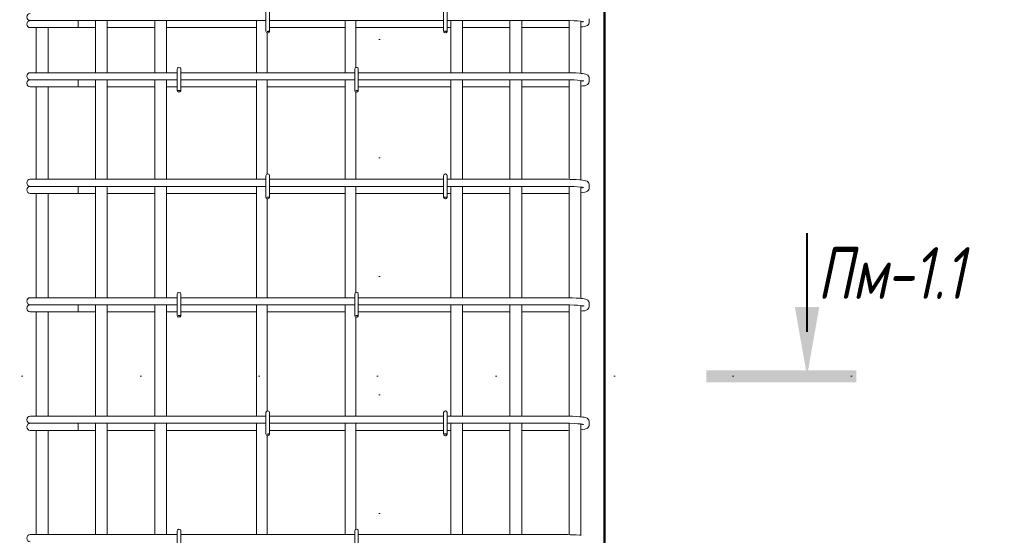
# Model space of a CAD drawing. Header units: millimetres. Extents: x 16773 to 28581, y -118926 to 7806.
# Tile 10 of 35: x 20577 to 22240, y 2187 to 3057. Entities that reach past the tile are written whole.
import ezdxf

# ---------------------------------------------------------------- set-up
doc = ezdxf.new("R2010")
doc.units = ezdxf.units.MM
doc.linetypes.add('ADSK_Линия разреза', pattern=[400, 0, -200, 0, -200])
doc.linetypes.add('ADSK_Пунктирная_п5', pattern=[100, 0, -100])
for name, color, linetype, lineweight in [('A-____-____-DIMS', 211, 'Continuous', 9), ('A-____-____-DIMS-25', 211, 'Continuous', 9), ('G-____-____-SYMB', 111, 'ADSK_Пунктирная_п5', 20), ('S-COLS-____-OTLN', 52, 'Continuous', 20), ('S-RBAR-____-OTLN', 171, 'Continuous', 100)]:
    doc.layers.add(name, color=color, linetype=linetype, lineweight=lineweight)
doc.styles.add('GOST Common_I_4', font='GOST_Common Italic.ttf', dxfattribs={"width": 0.8, "height": 87.5})
doc.styles.add('GOST Common_I_5', font='GOST_Common Italic.ttf', dxfattribs={"width": 0.8, "height": 62.5})
doc.dimstyles.new('ADSK_Для_арматуры_Основной_2_5_мм_шаг_кол-во_Стрелки_точный', dxfattribs={"dimscale": 304.8, "dimtxt": 0.206224, "dimasz": 0, "dimexe": 0.123031, "dimexo": 0.000403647, "dimgap": 0.032808, "dimtad": 1, "dimdec": 0, "dimlfac": 304.8, "dimdsep": 46, "dimtxsty": 'GOST Common_I_5', "dimblk2": 'NONE', "dimsah": 1, "dimcen": 0.09, "dimdle": 0.123031, "dimazin": 0, "dimtfac": 1, "dimtdec": 4, "dimtix": 1, "dimtmove": 0, "dimatfit": 3, "dimfxl": 1, "dimtvp": 1, "dimtfill": 1, "dimtolj": 1, "dimtzin": 0, "dimarcsym": 2})
doc.dimstyles.new('ADSK_Для_арматуры_Основной_2_5_мм_шаг_кол-во_Стрелки_точный_1', dxfattribs={"dimscale": 304.8, "dimtxt": 0.206224, "dimasz": 0.246063, "dimexe": 0.123031, "dimexo": 0.000403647, "dimgap": 0.032808, "dimtad": 1, "dimdec": 0, "dimlfac": 304.8, "dimdsep": 46, "dimtxsty": 'GOST Common_I_5', "dimsah": 1, "dimcen": 0.09, "dimdle": 0.123031, "dimazin": 0, "dimtfac": 1, "dimtdec": 4, "dimtix": 1, "dimtmove": 0, "dimatfit": 3, "dimfxl": 1, "dimtvp": 1, "dimtfill": 1, "dimtolj": 1, "dimtzin": 0, "dimarcsym": 2})
doc.dimstyles.new('ADSK_Округление_5мм__Узкий__4', dxfattribs={"dimscale": 304.8, "dimtxt": 0.206224, "dimasz": 0.147638, "dimexe": 0.123031, "dimexo": 0.000269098, "dimgap": 0.032808, "dimtad": 1, "dimdec": 0, "dimlfac": 304.8, "dimrnd": 5, "dimdsep": 46, "dimtxsty": 'GOST Common_I_5', "dimblk1": 'OBLIQUE', "dimblk2": 'OBLIQUE', "dimsah": 1, "dimcen": 0.09, "dimdle": 0.123031, "dimazin": 0, "dimtfac": 1, "dimtdec": 4, "dimtix": 1, "dimtmove": 0, "dimatfit": 3, "dimfxl": 1, "dimtvp": 1, "dimtfill": 1, "dimtolj": 1, "dimtzin": 0, "dimlwd": 20, "dimlwe": 20, "dimarcsym": 2})

# ---------------------------------------------------------------- blocks, each defined once
blk = doc.blocks.new('Разрез - Номер вида спереди_3_5 мм-6449-КЖ1_ПЭ_ВЭ1_Армирование_Пилоны_Пм-1_1_1-1')
at = {"layer": 'G-____-____-SYMB', "linetype": 'Continuous', "lineweight": 9}
for points in [[(-6260.1, -1014.2), (-6240.2, -1014.2), (-6240.2, -1267.5), (-6260.1, -1267.5)], [(-6133.1, -1204.7), (-6250, -1184.1), (-6133.1, -1163.5)]]:
    blk.add_hatch(color=256, dxfattribs=at).paths.add_polyline_path(points)
at = {"layer": 'G-____-____-SYMB', "linetype": 'Continuous', "lineweight": 40}
blk.add_line((-6175, -1184.1), (-6008.4, -1184.1), dxfattribs=at)
blk = doc.blocks.new('DIMBLOCK26-КЖ1_ПЭ_ВЭ1_Армирование_Пилоны_Пм-1_1_1-1')
at = {"layer": 'A-____-____-DIMS-25', "lineweight": 40}
for points in [[(20337.5, 3850), (20327.6, 3775), (20347.3, 3775)], [(20337.5, 2950), (20347.3, 3025), (20327.6, 3025)]]:
    blk.add_hatch(color=256, dxfattribs=at).paths.add_polyline_path(points)
at = {"layer": 'A-____-____-DIMS-25'}
for p, q in [((20337.5, 2912.5), (20337.5, 3887.5)), ((20337.5, 3850), (20300, 3850)), ((20337.5, 3850), (20551, 3850)), ((20337.5, 2950), (20300, 2950)), ((20337.5, 2950), (20551, 2950))]:
    blk.add_line(p, q, dxfattribs=at)
at = {"layer": 'A-____-____-DIMS-25', "lineweight": 40}
for p, q in [((20337.5, 3850), (20327.6, 3775)), ((20347.3, 3775), (20337.5, 3850)), ((20327.6, 3775), (20347.3, 3775)), ((20347.3, 3025), (20327.6, 3025)), ((20327.6, 3025), (20337.5, 2950)), ((20337.5, 2950), (20347.3, 3025))]:
    blk.add_line(p, q, dxfattribs=at)
at = {"layer": 'A-____-____-DIMS-25', "color": 0, "insert": (20245.8, 3246.6), "char_height": 62.5, "width": 368.194, "attachment_point": 1, "rotation": 90, "line_spacing_factor": 1.022761, "style": 'GOST Common_I_5', "bg_fill": 3, "box_fill_scale": 1.25, "bg_fill_color": 256, "bg_fill_true_color": 13158600, "bg_fill_transparency": 0}
blk.add_mtext('100x9=900', dxfattribs=at)
blk = doc.blocks.new('_None')
blk = doc.blocks.new('DIMBLOCK27-КЖ1_ПЭ_ВЭ1_Армирование_Пилоны_Пм-1_1_1-1')
at = {"layer": 'A-____-____-DIMS-25', "lineweight": 40}
for points in [[(20337.5, 2770), (20327.6, 2695), (20347.3, 2695)], [(20337.5, 970), (20347.3, 1045), (20327.6, 1045)]]:
    blk.add_hatch(color=256, dxfattribs=at).paths.add_polyline_path(points)
at = {"layer": 'A-____-____-DIMS-25'}
for p, q in [((20337.5, 2807.5), (20337.5, 932.5)), ((20337.5, 2770), (20300, 2770)), ((20337.5, 2770), (20551, 2770)), ((20337.5, 970), (20300, 970)), ((20337.5, 970), (20551, 970))]:
    blk.add_line(p, q, dxfattribs=at)
at = {"layer": 'A-____-____-DIMS-25', "lineweight": 40}
for p, q in [((20337.5, 2770), (20327.6, 2695)), ((20347.3, 2695), (20337.5, 2770)), ((20327.6, 2695), (20347.3, 2695)), ((20347.3, 1045), (20327.6, 1045)), ((20327.6, 1045), (20337.5, 970)), ((20337.5, 970), (20347.3, 1045))]:
    blk.add_line(p, q, dxfattribs=at)
at = {"layer": 'A-____-____-DIMS-25', "color": 0, "insert": (20245.8, 1699), "char_height": 62.5, "width": 410.383, "attachment_point": 1, "rotation": 90, "line_spacing_factor": 1.022761, "style": 'GOST Common_I_5', "bg_fill": 3, "box_fill_scale": 1.25, "bg_fill_color": 256, "bg_fill_true_color": 13158600, "bg_fill_transparency": 0}
blk.add_mtext('200x9=1800', dxfattribs=at)
blk = doc.blocks.new('DIMBLOCK30-КЖ1_ПЭ_ВЭ1_Армирование_Пилоны_Пм-1_1_1-1')
at = {"layer": 'A-____-____-DIMS-25', "lineweight": 20}
for p, q in [((20337.5, 2987.5), (20337.5, 2732.5)), ((20337.5, 2950), (20300, 2950)), ((20337.5, 2950), (20563.5, 2950)), ((20337.5, 2770), (20300, 2770)), ((20337.5, 2770), (20563.5, 2770))]:
    blk.add_line(p, q, dxfattribs=at)
at = {"layer": 'A-____-____-DIMS-25', "lineweight": 40}
for p, q in [((20337.5, 2950), (20315, 2972.5)), ((20337.5, 2950), (20360, 2927.5)), ((20337.5, 2770), (20315, 2792.5)), ((20337.5, 2770), (20360, 2747.5))]:
    blk.add_line(p, q, dxfattribs=at)
at = {"layer": 'A-____-____-DIMS-25', "color": 0, "lineweight": 20, "insert": (20245.8, 2812.1), "char_height": 62.5, "width": 115.061, "attachment_point": 1, "rotation": 90, "line_spacing_factor": 1.022761, "style": 'GOST Common_I_5', "bg_fill": 3, "box_fill_scale": 1.25, "bg_fill_color": 256, "bg_fill_true_color": 13158600, "bg_fill_transparency": 0}
blk.add_mtext('180', dxfattribs=at)
blk = doc.blocks.new('_Oblique')
at = {"color": 0, "linetype": 'ByBlock', "lineweight": -2}
blk.add_line((-0.5, -0.5), (0.5, 0.5), dxfattribs=at)

msp = doc.modelspace()

# ---------------------------------------------------------------- hatches: boundary and pattern name
at = {"layer": 'S-RBAR-____-OTLN', "lineweight": 20}
for points in [[(20997.8622, 3037.302), (20998.458, 3038), (20994.5603, 3037.7367), (20995.5603, 3037.605)], [(21297.8622, 3037.302), (21298.458, 3038), (21292.9951, 3037.9427), (21295.5603, 3037.605)], [(20847.8622, 2937.302), (20848.458, 2938), (20842.5603, 2938), (20845.5603, 2937.605)], [(21147.8622, 2937.302), (21148.458, 2938), (21144.5603, 2937.7367), (21145.5603, 2937.605)], [(20997.8622, 2757.302), (20998.458, 2758), (20994.5603, 2757.7367), (20995.5603, 2757.605)], [(21297.8622, 2757.302), (21298.458, 2758), (21292.5603, 2758), (21295.5603, 2757.605)], [(20847.8622, 2557.302), (20848.458, 2558), (20844.1566, 2557.7898), (20845.5603, 2557.605)], [(21147.8622, 2557.302), (21148.458, 2558), (21144.5603, 2557.7367), (21145.5603, 2557.605)], [(20997.8622, 2357.302), (20998.458, 2358), (20994.5603, 2357.7367), (20995.5603, 2357.605)], [(21297.8622, 2357.302), (21298.458, 2358), (21292.9951, 2357.9427), (21295.5603, 2357.605)]]:
    msp.add_hatch(color=256, dxfattribs=at).paths.add_polyline_path(points)
h = msp.add_hatch(color=256, dxfattribs=at)
edge = h.paths.add_edge_path()
edge.add_arc((20995.5603, 3038), 3, 339.0594289, 360)
edge.add_line((20998.5603, 3038), (20995.5603, 3038))
edge.add_line((20995.5603, 3038), (20998.3621, 3036.9278))
h = msp.add_hatch(color=256, dxfattribs=at)
edge = h.paths.add_edge_path()
edge.add_arc((21295.5603, 3038), 3, 339.0594289, 360)
edge.add_line((21298.5603, 3038), (21295.5603, 3038))
edge.add_line((21295.5603, 3038), (21298.3621, 3036.9278))
h = msp.add_hatch(color=256, dxfattribs=at)
edge = h.paths.add_edge_path()
edge.add_arc((20845.5603, 2938), 3, 339.0594289, 360)
edge.add_line((20848.5603, 2938), (20845.5603, 2938))
edge.add_line((20845.5603, 2938), (20848.3621, 2936.9278))
h = msp.add_hatch(color=256, dxfattribs=at)
edge = h.paths.add_edge_path()
edge.add_arc((21145.5603, 2938), 3, 339.0594289, 360)
edge.add_line((21148.5603, 2938), (21145.5603, 2938))
edge.add_line((21145.5603, 2938), (21148.3621, 2936.9278))
h = msp.add_hatch(color=256, dxfattribs=at)
edge = h.paths.add_edge_path()
edge.add_arc((20995.5603, 2758), 3, 339.0594289, 360)
edge.add_line((20998.5603, 2758), (20995.5603, 2758))
edge.add_line((20995.5603, 2758), (20998.3621, 2756.9278))
h = msp.add_hatch(color=256, dxfattribs=at)
edge = h.paths.add_edge_path()
edge.add_arc((21295.5603, 2758), 3, 339.0594289, 360)
edge.add_line((21298.5603, 2758), (21295.5603, 2758))
edge.add_line((21295.5603, 2758), (21298.3621, 2756.9278))
h = msp.add_hatch(color=256, dxfattribs=at)
edge = h.paths.add_edge_path()
edge.add_arc((20845.5603, 2558), 3, 339.0594289, 360)
edge.add_line((20848.5603, 2558), (20845.5603, 2558))
edge.add_line((20845.5603, 2558), (20848.3621, 2556.9278))
h = msp.add_hatch(color=256, dxfattribs=at)
edge = h.paths.add_edge_path()
edge.add_arc((21145.5603, 2558), 3, 339.0594289, 360)
edge.add_line((21148.5603, 2558), (21145.5603, 2558))
edge.add_line((21145.5603, 2558), (21148.3621, 2556.9278))
h = msp.add_hatch(color=256, dxfattribs=at)
edge = h.paths.add_edge_path()
edge.add_arc((20995.5603, 2358), 3, 339.0594289, 360)
edge.add_line((20998.5603, 2358), (20995.5603, 2358))
edge.add_line((20995.5603, 2358), (20998.3621, 2356.9278))
h = msp.add_hatch(color=256, dxfattribs=at)
edge = h.paths.add_edge_path()
edge.add_arc((21295.5603, 2358), 3, 339.0594289, 360)
edge.add_line((21298.5603, 2358), (21295.5603, 2358))
edge.add_line((21295.5603, 2358), (21298.3621, 2356.9278))

# ---------------------------------------------------------------- linework, layer by layer
at = {"layer": 'G-____-____-SYMB', "linetype": 'ADSK_Линия разреза'}
for p, q in [((21184.56, 7026.1222), (21184.56, -1259.1398)), ((21981.6356, 2455.3738), (19827.7064, 2455.3738))]:
    msp.add_line(p, q, dxfattribs=at)
at = {"layer": 'S-COLS-____-OTLN', "lineweight": 50}
msp.add_line((21564.56, 3900), (21564.56, -159.9504), dxfattribs=at)
at = {"layer": 'S-RBAR-____-OTLN', "lineweight": 20}
for p, q in [((20992.5603, 3074), (20992.5603, 3038)), ((20998.5603, 3074), (20998.5603, 3038)), ((21292.5603, 3074), (21292.5603, 3038)), ((21298.5603, 3074), (21298.5603, 3038)), ((20594.4689, 3056), (20595.6955, 3056)), ((20594.4689, 3044), (20655.9247, 3044)), ((20596.019, 3056), (20596.9184, 3056)), ((20596.9148, 3056), (20599.951, 3056)), ((20599.9401, 3056), (20602.2405, 3056)), ((20602.234, 3056), (20606.421, 3056)), ((20604.5603, 3044), (20604.5603, 2968)), ((20606.403, 3056), (20609.6455, 3056)), ((20609.6278, 3056), (20614.7927, 3056)), ((20614.7707, 3056), (20618.661, 3056)), ((20618.6379, 3056), (20624.4493, 3056)), ((20624.4279, 3056), (20628.5541, 3056)), ((20624.5603, 3044), (20624.5603, 2968)), ((20628.5299, 3056), (20630.4689, 3056)), ((20992.5603, 3056), (20630.4689, 3056)), ((20675.1417, 3044), (20655.9247, 3044)), ((20675.1417, 3056), (20675.1417, 3044)), ((20675.1417, 3044), (20704.5603, 3044)), ((20704.5603, 3056), (20704.5603, 2968)), ((20724.5603, 3056), (20724.5603, 2968)), ((20724.5603, 3044), (20804.5603, 3044)), ((20804.5603, 3056), (20804.5603, 2968)), ((20824.5603, 3056), (20824.5603, 2968)), ((20824.5603, 3044), (20976.5603, 3044)), ((20976.5603, 2968), (20976.5603, 3056)), ((21292.5603, 3056), (20998.5603, 3056)), ((20998.5603, 3044), (21126.5603, 3044)), ((21126.5603, 2968), (21126.5603, 3056)), ((21144.5603, 2976.8052), (21144.5603, 3056)), ((21144.5603, 3044), (21292.5603, 3044)), ((21496.4689, 3056), (21298.5603, 3056)), ((21298.5603, 3044), (21304.5603, 3044)), ((21304.5603, 3056), (21304.5603, 2968)), ((21324.5603, 3056), (21324.5603, 2968)), ((21324.5603, 3044), (21404.5603, 3044)), ((21404.5603, 3056), (21404.5603, 2968)), ((21424.5603, 3056), (21424.5603, 2968)), ((21424.5603, 3044), (21496.4689, 3044)), ((21497.3396, 3055.9991), (21496.4689, 3056)), ((21496.4689, 3044), (21501.8282, 3044.0343)), ((21505.086, 3055.9079), (21497.3396, 3055.9991)), ((21501.8282, 3044.0343), (21504.5603, 3044.0874)), ((21504.5603, 3055.9141), (21504.5603, 2967.9002)), ((21513.1616, 3055.6382), (21505.086, 3055.9079)), ((21518.8815, 3055.3072), (21513.1616, 3055.6382)), ((21523.6674, 3054.8929), (21518.8815, 3055.3072)), ((21527.2581, 3054.4287), (21523.6674, 3054.8929)), ((21524.5603, 3054.7775), (21524.5603, 2966.8403)), ((21524.5603, 3045.1416), (21524.9271, 3045.1734)), ((21524.9271, 3045.1734), (21527.9419, 3045.6128)), ((21526.4689, 3053.1187), (21526.4689, 3054.5308)), ((21529.2711, 3054.0173), (21527.2581, 3054.4287)), ((21527.9419, 3045.6128), (21530.9568, 3046.0523)), ((21529.3814, 3053.9888), (21529.2711, 3054.0173)), ((21530.9568, 3046.0523), (21533.3018, 3046.9396)), ((21533.3018, 3046.9396), (21535.6467, 3047.827)), ((21535.6467, 3047.827), (21536.9396, 3048.9994)), ((21536.9396, 3048.9994), (21537.9661, 3050.6562)), ((21537.9661, 3050.6562), (21538.4068, 3052.2388)), ((21538.4068, 3052.2388), (21538.4689, 3053.1187)), ((21538.4689, 3053.1187), (21538.4689, 3058.8813)), ((20998.458, 3038), (20994.5603, 3037.7367)), ((20994.5603, 3037.7367), (20995.5603, 3037.605)), ((20994.5603, 2968), (20994.5603, 3035.1948)), ((20998.5603, 3038), (20995.5603, 3038)), ((20995.5603, 3038), (20998.3621, 3036.9278)), ((20995.5603, 3037.605), (20997.8622, 3037.302)), ((20997.8622, 3037.302), (20998.458, 3038)), ((21298.458, 3038), (21292.9951, 3037.9427)), ((21292.9951, 3037.9427), (21295.5603, 3037.605)), ((21298.5603, 3038), (21295.5603, 3038)), ((21295.5603, 3038), (21298.3621, 3036.9278)), ((21295.5603, 3037.605), (21297.8622, 3037.302)), ((21297.8622, 3037.302), (21298.458, 3038)), ((20594.4689, 2968), (20605.013, 2968)), ((20605.013, 2968), (20630.4689, 2968)), ((20842.5603, 2968), (20630.4689, 2968)), ((20842.5603, 2974), (20842.5603, 2938)), ((20848.5603, 2974), (20848.5603, 2938)), ((21142.5603, 2968), (20848.5603, 2968)), ((21142.5603, 2974), (21142.5603, 2938)), ((21148.5603, 2974), (21148.5603, 2938)), ((21496.4689, 2968), (21148.5603, 2968)), ((21501.8282, 2967.9657), (21496.4689, 2968)), ((21506.1444, 2967.8622), (21501.8282, 2967.9657)), ((21510.4606, 2967.7587), (21506.1444, 2967.8622)), ((21516.8161, 2967.4644), (21510.4606, 2967.7587)), ((21522.4425, 2967.0642), (21516.8161, 2967.4644)), ((21524.8079, 2966.8142), (21522.4425, 2967.0642)), ((21527.1732, 2966.5642), (21524.8079, 2966.8142)), ((21529.8698, 2966.0601), (21527.1732, 2966.5642)), ((21532.5663, 2965.556), (21529.8698, 2966.0601)), ((21535.105, 2964.5201), (21532.5663, 2965.556)), ((21536.2582, 2963.6923), (21535.105, 2964.5201)), ((21537.6447, 2961.9941), (21536.2582, 2963.6923)), ((21537.9661, 2961.3438), (21537.6447, 2961.9941)), ((21538.4068, 2959.7612), (21537.9661, 2961.3438)), ((20594.4689, 2956), (20595.6955, 2956)), ((20596.019, 2956), (20596.9184, 2956)), ((20596.9148, 2956), (20599.951, 2956)), ((20599.9401, 2956), (20602.2405, 2956)), ((20602.234, 2956), (20606.421, 2956)), ((20606.403, 2956), (20609.6455, 2956)), ((20609.6278, 2956), (20614.7927, 2956)), ((20614.7707, 2956), (20618.661, 2956)), ((20618.6379, 2956), (20624.4493, 2956)), ((20624.4279, 2956), (20628.5541, 2956)), ((20628.5299, 2956), (20630.4689, 2956)), ((20842.5603, 2956), (20630.4689, 2956)), ((20675.1417, 2956), (20675.1417, 2944)), ((20704.5603, 2956), (20704.5603, 2788)), ((20724.5603, 2956), (20724.5603, 2788)), ((20804.5603, 2956), (20804.5603, 2788)), ((20824.5603, 2956), (20824.5603, 2788)), ((21142.5603, 2956), (20848.5603, 2956)), ((20976.5603, 2788), (20976.5603, 2956)), ((20994.5603, 2796.8052), (20994.5603, 2956)), ((21126.5603, 2788), (21126.5603, 2956)), ((21496.4689, 2956), (21148.5603, 2956)), ((21304.5603, 2956), (21304.5603, 2788)), ((21324.5603, 2956), (21324.5603, 2788)), ((21404.5603, 2956), (21404.5603, 2788)), ((21424.5603, 2956), (21424.5603, 2788)), ((21497.3396, 2955.9991), (21496.4689, 2956)), ((21505.086, 2955.9079), (21497.3396, 2955.9991)), ((21501.8282, 2944.0343), (21504.5603, 2944.0874)), ((21504.5603, 2955.9141), (21504.5603, 2787.9002)), ((21513.1616, 2955.6382), (21505.086, 2955.9079)), ((21518.8815, 2955.3072), (21513.1616, 2955.6382)), ((21523.6674, 2954.8929), (21518.8815, 2955.3072)), ((21527.2581, 2954.4287), (21523.6674, 2954.8929)), ((21524.5603, 2954.7775), (21524.5603, 2786.8403)), ((21524.5603, 2945.1416), (21524.9271, 2945.1734)), ((21524.9271, 2945.1734), (21527.9419, 2945.6128)), ((21526.4689, 2953.1187), (21526.4689, 2954.5308)), ((21529.2711, 2954.0173), (21527.2581, 2954.4287)), ((21527.9419, 2945.6128), (21530.9568, 2946.0523)), ((21529.3814, 2953.9888), (21529.2711, 2954.0173)), ((21530.9568, 2946.0523), (21533.3018, 2946.9396)), ((21533.3018, 2946.9396), (21535.6467, 2947.827)), ((21535.6467, 2947.827), (21536.9396, 2948.9994)), ((21536.9396, 2948.9994), (21537.9661, 2950.6562)), ((21537.9661, 2950.6562), (21538.4068, 2952.2388)), ((21538.4689, 2958.8813), (21538.4068, 2959.7612)), ((21538.4068, 2952.2388), (21538.4689, 2953.1187)), ((21538.4689, 2953.1187), (21538.4689, 2958.8813)), ((20594.4689, 2944), (20655.9247, 2944)), ((20604.5603, 2944), (20604.5603, 2788)), ((20624.5603, 2944), (20624.5603, 2788)), ((20675.1417, 2944), (20655.9247, 2944)), ((20675.1417, 2944), (20704.5603, 2944)), ((20724.5603, 2944), (20804.5603, 2944)), ((20824.5603, 2944), (20842.5603, 2944)), ((20848.458, 2938), (20842.5603, 2938)), ((20842.5603, 2938), (20845.5603, 2937.605)), ((20848.5603, 2938), (20845.5603, 2938)), ((20845.5603, 2938), (20848.3621, 2936.9278)), ((20845.5603, 2937.605), (20847.8622, 2937.302)), ((20847.8622, 2937.302), (20848.458, 2938)), ((20848.5603, 2944), (20976.5603, 2944)), ((20994.5603, 2944), (21126.5603, 2944)), ((21148.458, 2938), (21144.5603, 2937.7367)), ((21144.5603, 2937.7367), (21145.5603, 2937.605)), ((21144.5603, 2788), (21144.5603, 2935.1948)), ((21148.5603, 2938), (21145.5603, 2938)), ((21145.5603, 2938), (21148.3621, 2936.9278)), ((21145.5603, 2937.605), (21147.8622, 2937.302)), ((21147.8622, 2937.302), (21148.458, 2938)), ((21148.5603, 2944), (21304.5603, 2944)), ((21324.5603, 2944), (21404.5603, 2944)), ((21424.5603, 2944), (21496.4689, 2944)), ((21496.4689, 2944), (21501.8282, 2944.0343)), ((20594.4689, 2788), (20605.013, 2788)), ((20605.013, 2788), (20630.4689, 2788)), ((20992.5603, 2788), (20630.4689, 2788)), ((20992.5603, 2794), (20992.5603, 2758)), ((20998.5603, 2794), (20998.5603, 2758)), ((21292.5603, 2788), (20998.5603, 2788)), ((21292.5603, 2794), (21292.5603, 2758)), ((21298.5603, 2794), (21298.5603, 2758)), ((21496.4689, 2788), (21298.5603, 2788)), ((21501.8282, 2787.9657), (21496.4689, 2788)), ((21506.1444, 2787.8622), (21501.8282, 2787.9657)), ((21510.4606, 2787.7587), (21506.1444, 2787.8622)), ((21516.8161, 2787.4644), (21510.4606, 2787.7587)), ((21522.4425, 2787.0642), (21516.8161, 2787.4644)), ((21524.8079, 2786.8142), (21522.4425, 2787.0642)), ((21527.1732, 2786.5642), (21524.8079, 2786.8142)), ((21529.8698, 2786.0601), (21527.1732, 2786.5642)), ((21532.5663, 2785.556), (21529.8698, 2786.0601)), ((21535.105, 2784.5201), (21532.5663, 2785.556)), ((21536.2582, 2783.6923), (21535.105, 2784.5201)), ((21537.6447, 2781.9941), (21536.2582, 2783.6923)), ((21537.9661, 2781.3438), (21537.6447, 2781.9941)), ((21538.4068, 2779.7612), (21537.9661, 2781.3438)), ((21538.4689, 2778.8813), (21538.4068, 2779.7612)), ((21538.4689, 2773.1187), (21538.4689, 2778.8813)), ((20594.4689, 2776), (20595.6955, 2776)), ((20594.4689, 2764), (20655.9247, 2764)), ((20596.019, 2776), (20596.9184, 2776)), ((20596.9148, 2776), (20599.951, 2776)), ((20599.9401, 2776), (20602.2405, 2776)), ((20602.234, 2776), (20606.421, 2776)), ((20604.5603, 2764), (20604.5603, 2588)), ((20606.403, 2776), (20609.6455, 2776)), ((20609.6278, 2776), (20614.7927, 2776)), ((20614.7707, 2776), (20618.661, 2776)), ((20618.6379, 2776), (20624.4493, 2776)), ((20624.4279, 2776), (20628.5541, 2776)), ((20624.5603, 2764), (20624.5603, 2588)), ((20628.5299, 2776), (20630.4689, 2776)), ((20992.5603, 2776), (20630.4689, 2776)), ((20675.1417, 2764), (20655.9247, 2764)), ((20675.1417, 2776), (20675.1417, 2764)), ((20675.1417, 2764), (20704.5603, 2764)), ((20704.5603, 2776), (20704.5603, 2588)), ((20724.5603, 2776), (20724.5603, 2588)), ((20724.5603, 2764), (20804.5603, 2764)), ((20804.5603, 2776), (20804.5603, 2588)), ((20824.5603, 2776), (20824.5603, 2588)), ((20824.5603, 2764), (20976.5603, 2764)), ((20976.5603, 2588), (20976.5603, 2776)), ((21292.5603, 2776), (20998.5603, 2776)), ((20998.5603, 2764), (21126.5603, 2764)), ((21126.5603, 2588), (21126.5603, 2776)), ((21144.5603, 2596.8052), (21144.5603, 2776)), ((21144.5603, 2764), (21292.5603, 2764)), ((21496.4689, 2776), (21298.5603, 2776)), ((21298.5603, 2764), (21304.5603, 2764)), ((21304.5603, 2776), (21304.5603, 2588)), ((21324.5603, 2776), (21324.5603, 2588)), ((21324.5603, 2764), (21404.5603, 2764)), ((21404.5603, 2776), (21404.5603, 2588)), ((21424.5603, 2776), (21424.5603, 2588)), ((21424.5603, 2764), (21496.4689, 2764)), ((21497.3396, 2775.9991), (21496.4689, 2776)), ((21496.4689, 2764), (21501.8282, 2764.0343)), ((21505.086, 2775.9079), (21497.3396, 2775.9991)), ((21501.8282, 2764.0343), (21504.5603, 2764.0874)), ((21504.5603, 2775.9141), (21504.5603, 2587.9002)), ((21513.1616, 2775.6382), (21505.086, 2775.9079)), ((21518.8815, 2775.3072), (21513.1616, 2775.6382)), ((21523.6674, 2774.8929), (21518.8815, 2775.3072)), ((21527.2581, 2774.4287), (21523.6674, 2774.8929)), ((21524.5603, 2774.7775), (21524.5603, 2586.8403)), ((21524.5603, 2765.1416), (21524.9271, 2765.1734)), ((21524.9271, 2765.1734), (21527.9419, 2765.6128)), ((21526.4689, 2773.1187), (21526.4689, 2774.5308)), ((21529.2711, 2774.0173), (21527.2581, 2774.4287)), ((21527.9419, 2765.6128), (21530.9568, 2766.0523)), ((21529.3814, 2773.9888), (21529.2711, 2774.0173)), ((21530.9568, 2766.0523), (21533.3018, 2766.9396)), ((21533.3018, 2766.9396), (21535.6467, 2767.827)), ((21535.6467, 2767.827), (21536.9396, 2768.9994)), ((21536.9396, 2768.9994), (21537.9661, 2770.6562)), ((21537.9661, 2770.6562), (21538.4068, 2772.2388)), ((21538.4068, 2772.2388), (21538.4689, 2773.1187)), ((20998.458, 2758), (20994.5603, 2757.7367)), ((20994.5603, 2757.7367), (20995.5603, 2757.605)), ((20994.5603, 2588), (20994.5603, 2755.1948)), ((20998.5603, 2758), (20995.5603, 2758)), ((20995.5603, 2758), (20998.3621, 2756.9278)), ((20995.5603, 2757.605), (20997.8622, 2757.302)), ((20997.8622, 2757.302), (20998.458, 2758)), ((21298.458, 2758), (21292.5603, 2758)), ((21292.5603, 2758), (21295.5603, 2757.605)), ((21298.5603, 2758), (21295.5603, 2758)), ((21295.5603, 2758), (21298.3621, 2756.9278)), ((21295.5603, 2757.605), (21297.8622, 2757.302)), ((21297.8622, 2757.302), (21298.458, 2758)), ((20594.4689, 2588), (20605.013, 2588)), ((20605.013, 2588), (20630.4689, 2588)), ((20842.5603, 2588), (20630.4689, 2588)), ((20842.5603, 2594), (20842.5603, 2558)), ((20848.5603, 2594), (20848.5603, 2558)), ((21142.5603, 2588), (20848.5603, 2588)), ((21142.5603, 2594), (21142.5603, 2558)), ((21148.5603, 2594), (21148.5603, 2558)), ((21496.4689, 2588), (21148.5603, 2588)), ((21501.8282, 2587.9657), (21496.4689, 2588)), ((21506.1444, 2587.8622), (21501.8282, 2587.9657)), ((21510.4606, 2587.7587), (21506.1444, 2587.8622)), ((21516.8161, 2587.4644), (21510.4606, 2587.7587)), ((21522.4425, 2587.0642), (21516.8161, 2587.4644)), ((21524.8079, 2586.8142), (21522.4425, 2587.0642)), ((21527.1732, 2586.5642), (21524.8079, 2586.8142)), ((21529.8698, 2586.0601), (21527.1732, 2586.5642)), ((21532.5663, 2585.556), (21529.8698, 2586.0601)), ((21535.105, 2584.5201), (21532.5663, 2585.556)), ((21536.2582, 2583.6923), (21535.105, 2584.5201)), ((21537.6447, 2581.9941), (21536.2582, 2583.6923)), ((21537.9661, 2581.3438), (21537.6447, 2581.9941)), ((21538.4068, 2579.7612), (21537.9661, 2581.3438)), ((21538.4689, 2578.8813), (21538.4068, 2579.7612)), ((21538.4689, 2573.1187), (21538.4689, 2578.8813)), ((20594.4689, 2576), (20595.6955, 2576)), ((20594.4689, 2564), (20655.9247, 2564)), ((20596.019, 2576), (20596.9184, 2576)), ((20596.9148, 2576), (20599.951, 2576)), ((20599.9401, 2576), (20602.2405, 2576)), ((20602.234, 2576), (20606.421, 2576)), ((20604.5603, 2564), (20604.5603, 2388)), ((20606.403, 2576), (20609.6455, 2576)), ((20609.6278, 2576), (20614.7927, 2576)), ((20614.7707, 2576), (20618.661, 2576)), ((20618.6379, 2576), (20624.4493, 2576)), ((20624.4279, 2576), (20628.5541, 2576)), ((20624.5603, 2564), (20624.5603, 2388)), ((20628.5299, 2576), (20630.4689, 2576)), ((20842.5603, 2576), (20630.4689, 2576)), ((20675.1417, 2564), (20655.9247, 2564)), ((20675.1417, 2576), (20675.1417, 2564)), ((20675.1417, 2564), (20704.5603, 2564)), ((20704.5603, 2576), (20704.5603, 2388)), ((20724.5603, 2576), (20724.5603, 2388)), ((20724.5603, 2564), (20804.5603, 2564)), ((20804.5603, 2576), (20804.5603, 2388)), ((20824.5603, 2576), (20824.5603, 2388)), ((20824.5603, 2564), (20842.5603, 2564)), ((21142.5603, 2576), (20848.5603, 2576)), ((20848.5603, 2564), (20976.5603, 2564)), ((20976.5603, 2388), (20976.5603, 2576)), ((20994.5603, 2396.8052), (20994.5603, 2576)), ((20994.5603, 2564), (21126.5603, 2564)), ((21126.5603, 2388), (21126.5603, 2576)), ((21496.4689, 2576), (21148.5603, 2576)), ((21148.5603, 2564), (21304.5603, 2564)), ((21304.5603, 2576), (21304.5603, 2388)), ((21324.5603, 2576), (21324.5603, 2388)), ((21324.5603, 2564), (21404.5603, 2564)), ((21404.5603, 2576), (21404.5603, 2388)), ((21424.5603, 2576), (21424.5603, 2388)), ((21424.5603, 2564), (21496.4689, 2564)), ((21497.3396, 2575.9991), (21496.4689, 2576)), ((21496.4689, 2564), (21501.8282, 2564.0343)), ((21505.086, 2575.9079), (21497.3396, 2575.9991)), ((21501.8282, 2564.0343), (21504.5603, 2564.0874)), ((21504.5603, 2575.9141), (21504.5603, 2387.9002)), ((21513.1616, 2575.6382), (21505.086, 2575.9079)), ((21518.8815, 2575.3072), (21513.1616, 2575.6382)), ((21523.6674, 2574.8929), (21518.8815, 2575.3072)), ((21527.2581, 2574.4287), (21523.6674, 2574.8929)), ((21524.5603, 2574.7775), (21524.5603, 2386.8403)), ((21524.5603, 2565.1416), (21524.9271, 2565.1734)), ((21524.9271, 2565.1734), (21527.9419, 2565.6128)), ((21526.4689, 2573.1187), (21526.4689, 2574.5308)), ((21529.2711, 2574.0173), (21527.2581, 2574.4287)), ((21527.9419, 2565.6128), (21530.9568, 2566.0523)), ((21529.3814, 2573.9888), (21529.2711, 2574.0173)), ((21530.9568, 2566.0523), (21533.3018, 2566.9396)), ((21533.3018, 2566.9396), (21535.6467, 2567.827)), ((21535.6467, 2567.827), (21536.9396, 2568.9994)), ((21536.9396, 2568.9994), (21537.9661, 2570.6562)), ((21537.9661, 2570.6562), (21538.4068, 2572.2388)), ((21538.4068, 2572.2388), (21538.4689, 2573.1187)), ((20848.458, 2558), (20844.1566, 2557.7898)), ((20844.1566, 2557.7898), (20845.5603, 2557.605)), ((20848.5603, 2558), (20845.5603, 2558)), ((20845.5603, 2558), (20848.3621, 2556.9278)), ((20845.5603, 2557.605), (20847.8622, 2557.302)), ((20847.8622, 2557.302), (20848.458, 2558)), ((21148.458, 2558), (21144.5603, 2557.7367)), ((21144.5603, 2557.7367), (21145.5603, 2557.605)), ((21144.5603, 2388), (21144.5603, 2554.9131)), ((21148.5603, 2558), (21145.5603, 2558)), ((21145.5603, 2558), (21148.3621, 2556.9278)), ((21145.5603, 2557.605), (21147.8622, 2557.302)), ((21147.8622, 2557.302), (21148.458, 2558)), ((20594.4689, 2388), (20605.013, 2388)), ((20605.013, 2388), (20630.4689, 2388)), ((20992.5603, 2388), (20630.4689, 2388)), ((20992.5603, 2394), (20992.5603, 2358)), ((20998.5603, 2394), (20998.5603, 2358)), ((21292.5603, 2388), (20998.5603, 2388)), ((21292.5603, 2394), (21292.5603, 2358)), ((21298.5603, 2394), (21298.5603, 2358)), ((21496.4689, 2388), (21298.5603, 2388)), ((21501.8282, 2387.9657), (21496.4689, 2388)), ((21506.1444, 2387.8622), (21501.8282, 2387.9657)), ((21510.4606, 2387.7587), (21506.1444, 2387.8622)), ((21516.8161, 2387.4644), (21510.4606, 2387.7587)), ((21522.4425, 2387.0642), (21516.8161, 2387.4644)), ((21524.8079, 2386.8142), (21522.4425, 2387.0642)), ((21527.1732, 2386.5642), (21524.8079, 2386.8142)), ((21529.8698, 2386.0601), (21527.1732, 2386.5642)), ((21532.5663, 2385.556), (21529.8698, 2386.0601)), ((21535.105, 2384.5201), (21532.5663, 2385.556)), ((21536.2582, 2383.6923), (21535.105, 2384.5201)), ((21537.6447, 2381.9941), (21536.2582, 2383.6923)), ((21537.9661, 2381.3438), (21537.6447, 2381.9941)), ((21538.4068, 2379.7612), (21537.9661, 2381.3438)), ((21538.4689, 2378.8813), (21538.4068, 2379.7612)), ((21538.4689, 2373.1187), (21538.4689, 2378.8813)), ((20594.4689, 2376), (20595.6955, 2376)), ((20594.4689, 2364), (20655.9247, 2364)), ((20596.019, 2376), (20596.9184, 2376)), ((20596.9148, 2376), (20599.951, 2376)), ((20599.9401, 2376), (20602.2405, 2376)), ((20602.234, 2376), (20606.421, 2376)), ((20604.5603, 2364), (20604.5603, 2188)), ((20606.403, 2376), (20609.6455, 2376)), ((20609.6278, 2376), (20614.7927, 2376)), ((20614.7707, 2376), (20618.661, 2376)), ((20618.6379, 2376), (20624.4493, 2376)), ((20624.4279, 2376), (20628.5541, 2376)), ((20624.5603, 2364), (20624.5603, 2188)), ((20628.5299, 2376), (20630.4689, 2376)), ((20992.5603, 2376), (20630.4689, 2376)), ((20675.1417, 2364), (20655.9247, 2364)), ((20675.1417, 2376), (20675.1417, 2364)), ((20675.1417, 2364), (20704.5603, 2364)), ((20704.5603, 2376), (20704.5603, 2188)), ((20724.5603, 2376), (20724.5603, 2188)), ((20724.5603, 2364), (20804.5603, 2364)), ((20804.5603, 2376), (20804.5603, 2188)), ((20824.5603, 2376), (20824.5603, 2188)), ((20824.5603, 2364), (20976.5603, 2364)), ((20976.5603, 2188), (20976.5603, 2376)), ((21292.5603, 2376), (20998.5603, 2376)), ((20998.5603, 2364), (21126.5603, 2364)), ((21126.5603, 2188), (21126.5603, 2376)), ((21144.5603, 2196.8052), (21144.5603, 2376)), ((21144.5603, 2364), (21292.5603, 2364)), ((21496.4689, 2376), (21298.5603, 2376)), ((21298.5603, 2364), (21304.5603, 2364)), ((21304.5603, 2376), (21304.5603, 2188)), ((21324.5603, 2376), (21324.5603, 2188)), ((21324.5603, 2364), (21404.5603, 2364)), ((21404.5603, 2376), (21404.5603, 2188)), ((21424.5603, 2376), (21424.5603, 2188)), ((21424.5603, 2364), (21496.4689, 2364)), ((21497.3396, 2375.9991), (21496.4689, 2376)), ((21496.4689, 2364), (21501.8282, 2364.0343)), ((21505.086, 2375.9079), (21497.3396, 2375.9991)), ((21501.8282, 2364.0343), (21504.5603, 2364.0874)), ((21504.5603, 2375.9141), (21504.5603, 2187.9002)), ((21513.1616, 2375.6382), (21505.086, 2375.9079)), ((21518.8815, 2375.3072), (21513.1616, 2375.6382)), ((21523.6674, 2374.8929), (21518.8815, 2375.3072)), ((21527.2581, 2374.4287), (21523.6674, 2374.8929)), ((21524.5603, 2374.5382), (21524.5603, 2186.8403)), ((21524.5603, 2365.1416), (21524.9271, 2365.1734)), ((21524.9271, 2365.1734), (21527.9419, 2365.6128)), ((21526.4689, 2373.1187), (21526.4689, 2374.5308)), ((21529.2711, 2374.0173), (21527.2581, 2374.4287)), ((21527.9419, 2365.6128), (21530.9568, 2366.0523)), ((21529.3814, 2373.9888), (21529.2711, 2374.0173)), ((21530.9568, 2366.0523), (21533.3018, 2366.9396)), ((21533.3018, 2366.9396), (21535.6467, 2367.827)), ((21535.6467, 2367.827), (21536.9396, 2368.9994)), ((21536.9396, 2368.9994), (21537.9661, 2370.6562)), ((21537.9661, 2370.6562), (21538.4068, 2372.2388)), ((21538.4068, 2372.2388), (21538.4689, 2373.1187)), ((20998.458, 2358), (20994.5603, 2357.7367)), ((20994.5603, 2357.7367), (20995.5603, 2357.605)), ((20994.5603, 2188), (20994.5603, 2355.1948)), ((20998.5603, 2358), (20995.5603, 2358)), ((20995.5603, 2358), (20998.3621, 2356.9278)), ((20995.5603, 2357.605), (20997.8622, 2357.302)), ((20997.8622, 2357.302), (20998.458, 2358)), ((21298.458, 2358), (21292.9951, 2357.9427)), ((21292.9951, 2357.9427), (21295.5603, 2357.605)), ((21298.5603, 2358), (21295.5603, 2358)), ((21295.5603, 2358), (21298.3621, 2356.9278)), ((21295.5603, 2357.605), (21297.8622, 2357.302)), ((21297.8622, 2357.302), (21298.458, 2358)), ((20594.4689, 2188), (20605.013, 2188)), ((20605.013, 2188), (20630.4689, 2188)), ((20842.5603, 2188), (20630.4689, 2188)), ((20842.5603, 2194), (20842.5603, 2158)), ((20848.5603, 2194), (20848.5603, 2158)), ((21142.5603, 2188), (20848.5603, 2188)), ((21142.5603, 2194), (21142.5603, 2158)), ((21148.5603, 2194), (21148.5603, 2158)), ((21496.4689, 2188), (21148.5603, 2188)), ((21501.8282, 2187.9657), (21496.4689, 2188)), ((21506.1444, 2187.8622), (21501.8282, 2187.9657)), ((21510.4606, 2187.7587), (21506.1444, 2187.8622)), ((21516.8161, 2187.4644), (21510.4606, 2187.7587)), ((21522.4425, 2187.0642), (21516.8161, 2187.4644)), ((21524.8079, 2186.8142), (21522.4425, 2187.0642))]:
    msp.add_line(p, q, dxfattribs=at)
for centre, radius, start, end in [((20594.4689, 3062), 6, 90, 270), ((20594.4689, 3050), 6, 90, 270), ((20594.4689, 3050), 6, 90, 105), ((20995.5603, 3038), 3, 180, 360), ((20995.5603, 3038), 3, 300, 330), ((20995.5603, 3038), 3, 339.0594289, 0), ((20995.5603, 3038), 3, 345, 360), ((21295.5603, 3038), 3, 180, 360), ((21295.5603, 3038), 3, 211.0364143, 240), ((21295.5603, 3038), 3, 300, 330), ((21295.5603, 3038), 3, 339.0594289, 0), ((21295.5603, 3038), 3, 345, 360), ((20594.4689, 2962), 6, 90, 270), ((20845.5603, 2974), 3, 0, 180), ((20845.5603, 2974), 3, 120, 143.0510347), ((20845.5603, 2974), 3, 36.9489653, 60), ((20845.5603, 2974), 3, 0, 15), ((21145.5603, 2974), 3, 0, 180), ((21145.5603, 2974), 3, 36.9489653, 60), ((21145.5603, 2974), 3, 0, 15), ((20594.4689, 2950), 6, 90, 270), ((20594.4689, 2950), 6, 90, 105), ((20845.5603, 2938), 3, 180, 360), ((20845.5603, 2938), 3, 210, 240), ((20845.5603, 2938), 3, 300, 330), ((20845.5603, 2938), 3, 339.0594289, 0), ((20845.5603, 2938), 3, 345, 360), ((21145.5603, 2938), 3, 180, 360), ((21145.5603, 2938), 3, 300, 330), ((21145.5603, 2938), 3, 339.0594289, 0), ((21145.5603, 2938), 3, 345, 360), ((20995.5603, 2794), 3, 0, 180), ((20995.5603, 2794), 3, 30, 60), ((20995.5603, 2794), 3, 0, 15), ((21295.5603, 2794), 3, 0, 180), ((21295.5603, 2794), 3, 120, 150), ((21295.5603, 2794), 3, 30, 60), ((21295.5603, 2794), 3, 0, 15), ((20594.4689, 2782), 6, 90, 270), ((20594.4689, 2770), 6, 90, 270), ((20594.4689, 2770), 6, 90, 105), ((20995.5603, 2758), 3, 180, 360), ((20995.5603, 2758), 3, 300, 330), ((20995.5603, 2758), 3, 339.0594289, 0), ((20995.5603, 2758), 3, 345, 360), ((21295.5603, 2758), 3, 180, 360), ((21295.5603, 2758), 3, 210, 240), ((21295.5603, 2758), 3, 300, 330), ((21295.5603, 2758), 3, 339.0594289, 0), ((21295.5603, 2758), 3, 345, 360), ((20845.5603, 2594), 3, 0, 180), ((20845.5603, 2594), 3, 120, 150), ((20845.5603, 2594), 3, 30, 60), ((20845.5603, 2594), 3, 0, 15), ((21145.5603, 2594), 3, 0, 180), ((21145.5603, 2594), 3, 30, 60), ((21145.5603, 2594), 3, 0, 15), ((20594.4689, 2582), 6, 90, 270), ((20594.4689, 2570), 6, 90, 270), ((20594.4689, 2570), 6, 90, 105), ((20845.5603, 2558), 3, 180, 360), ((20845.5603, 2558), 3, 210, 240), ((20845.5603, 2558), 3, 300, 330), ((20845.5603, 2558), 3, 339.0594289, 0), ((20845.5603, 2558), 3, 345, 360), ((21145.5603, 2558), 3, 180, 360), ((21145.5603, 2558), 3, 300, 330), ((21145.5603, 2558), 3, 339.0594289, 0), ((21145.5603, 2558), 3, 345, 360), ((20995.5603, 2394), 3, 0, 180), ((20995.5603, 2394), 3, 30, 60), ((21295.5603, 2394), 3, 0, 180), ((21295.5603, 2394), 3, 120, 148.9635857), ((21295.5603, 2394), 3, 30, 60), ((20594.4689, 2382), 6, 90, 270), ((20995.5603, 2394), 3, 0, 15), ((21295.5603, 2394), 3, 0, 15), ((20594.4689, 2370), 6, 90, 270), ((20594.4689, 2370), 6, 90, 105), ((20995.5603, 2358), 3, 180, 360), ((20995.5603, 2358), 3, 300, 330), ((20995.5603, 2358), 3, 339.0594289, 0), ((20995.5603, 2358), 3, 345, 360), ((21295.5603, 2358), 3, 180, 360), ((21295.5603, 2358), 3, 211.0364143, 240), ((21295.5603, 2358), 3, 300, 330), ((21295.5603, 2358), 3, 339.0594289, 0), ((21295.5603, 2358), 3, 345, 360), ((20845.5603, 2194), 3, 0, 180), ((20845.5603, 2194), 3, 120, 150), ((20845.5603, 2194), 3, 30, 60), ((21145.5603, 2194), 3, 0, 180), ((21145.5603, 2194), 3, 30, 60), ((20594.4689, 2182), 6, 90, 270), ((20845.5603, 2194), 3, 0, 15), ((21145.5603, 2194), 3, 0, 15)]:
    msp.add_arc(centre, radius, start, end, dxfattribs=at)

# ---------------------------------------------------------------- block references
at = {"layer": 'G-____-____-SYMB', "linetype": 'Continuous', "lineweight": 40, "rotation": 90.00000000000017}
msp.add_blockref('Разрез - Номер вида спереди_3_5 мм-6449-КЖ1_ПЭ_ВЭ1_Армирование_Пилоны_Пм-1_1_1-1', (20722.4958, 8705.3738), dxfattribs=at)

# ---------------------------------------------------------------- texts
at = {"layer": 'G-____-____-SYMB', "linetype": 'Continuous', "lineweight": 9, "char_height": 87.5, "attachment_point": 1, "style": 'GOST Common_I_4'}
for s, insert, width in [('Пм', (21924.0447, 2673.4503), 141.097), ('-1.1', (22040.4614, 2673.4503), 179.578)]:
    msp.add_mtext(s, dxfattribs=dict(at, insert=insert, width=width))

# ---------------------------------------------------------------- next in the draw order: dimensions: what is measured, and where the dimension line sits
at = {"layer": 'A-____-____-DIMS'}
for base, p1, p2, text, dimstyle, override, picture, middle in [((20337.4522, 3850), (20588.4689, 2950), (20588.4689, 3850), '100x9=900', 'ADSK_Для_арматуры_Основной_2_5_мм_шаг_кол-во_Стрелки_точный', {"dimpost": '<>', "dimblk1": 'None', "dimblk2": 'None', "dimsah": 1, "dimfxl": 900}, 'DIMBLOCK26-КЖ1_ПЭ_ВЭ1_Армирование_Пилоны_Пм-1_1_1-1', (20296.2022, 3400)), ((20337.4522, 970), (20588.4689, 2770), (20588.4689, 970), '200x9=1800', 'ADSK_Для_арматуры_Основной_2_5_мм_шаг_кол-во_Стрелки_точный_1', {"dimpost": '<>', "dimblk1": 'None', "dimblk2": 'None', "dimsah": 1, "dimfxl": 1800}, 'DIMBLOCK27-КЖ1_ПЭ_ВЭ1_Армирование_Пилоны_Пм-1_1_1-1', (20296.2022, 1870))]:
    dim = msp.add_linear_dim(base=base, p1=p1, p2=p2, angle=90, text=text, dimstyle=dimstyle, override=override, dxfattribs=at)
    dim.commit()
    dim.dimension.update_dxf_attribs({"geometry": picture, "text_midpoint": middle})

# ---------------------------------------------------------------- next in the draw order: dimensions: what is measured, and where the dimension line sits
at = {"layer": 'A-____-____-DIMS', "lineweight": 20}
dim = msp.add_linear_dim(base=(20337.4522, 2770), p1=(20588.4689, 2950), p2=(20588.4689, 2770), angle=90, dimstyle='ADSK_Округление_5мм__Узкий__4', override={"dimpost": '<>', "dimfxl": 180}, dxfattribs=at)
dim.commit()
dim.dimension.update_dxf_attribs({"geometry": 'DIMBLOCK30-КЖ1_ПЭ_ВЭ1_Армирование_Пилоны_Пм-1_1_1-1', "text_midpoint": (20296.2022, 2860)})

doc.saveas('drawing.dxf')
